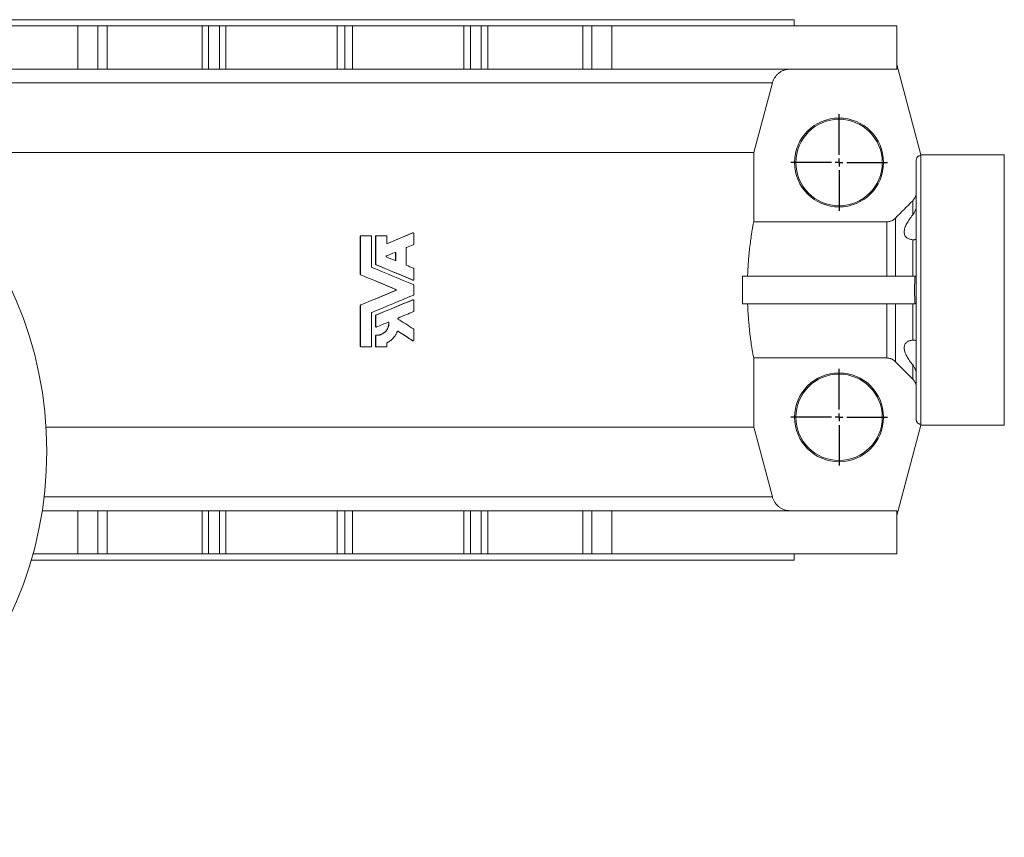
# Model space of a CAD drawing. Header units: millimetres. Extents: x -524 to 1203, y -299 to 1062.
# Tile 2 of 4: x -42 to 596, y -299 to 230. Entities that reach past the tile are written whole.
import ezdxf

# ---------------------------------------------------------------- set-up
doc = ezdxf.new("R2010")
doc.units = ezdxf.units.MM
doc.layers.add('FORMAT', color=7, linetype='Continuous')

# ---------------------------------------------------------------- blocks, each defined once
blk = doc.blocks.new('SW_CENTERMARKSYMBOL_5')
at = {"layer": 'FORMAT', "color": 0}
for p, q in [((0, 5), (0, 31.29)), ((-5, 0), (-31.29, 0)), ((0, 0), (-2.5, 0)), ((0, 0), (0, 2.5)), ((0, 0), (0, -2.5)), ((0, 0), (2.5, 0)), ((5, 0), (31.29, 0)), ((0, -5), (0, -31.29))]:
    blk.add_line(p, q, dxfattribs=at)
blk = doc.blocks.new('SW_CENTERMARKSYMBOL_6')
at = {"layer": 'FORMAT', "color": 0}
for p, q in [((0, 5), (0, 31.29)), ((-5, 0), (-31.29, 0)), ((0, 0), (-2.5, 0)), ((0, 0), (0, 2.5)), ((0, 0), (0, -2.5)), ((0, 0), (2.5, 0)), ((5, 0), (31.29, 0)), ((0, -5), (0, -31.29))]:
    blk.add_line(p, q, dxfattribs=at)

msp = doc.modelspace()

# ---------------------------------------------------------------- linework, layer by layer
at = {"color": 7, "linetype": 'Continuous', "lineweight": 15}
for p, q in [((459.71, 230.09), (-122.29, 230.09)), ((459.71, 226.09), (459.71, 230.09)), ((-4.2, 226.09), (-188.79, 226.09)), ((8.71, 226.09), (-4.2, 226.09)), ((8.71, 198.09), (8.71, 226.09)), ((14.71, 226.09), (8.71, 226.09)), ((76.22, 226.09), (14.71, 226.09)), ((80.47, 226.09), (76.22, 226.09)), ((87.45, 226.09), (80.47, 226.09)), ((91.7, 226.09), (87.45, 226.09)), ((163.71, 226.09), (91.7, 226.09)), ((163.71, 226.09), (163.71, 198.09)), ((168.71, 226.09), (163.71, 226.09)), ((168.71, 226.09), (168.71, 198.09)), ((173.71, 226.09), (168.71, 226.09)), ((173.71, 198.09), (173.71, 226.09)), ((245.72, 226.09), (173.71, 226.09)), ((245.72, 226.09), (249.97, 226.09)), ((249.97, 226.09), (256.95, 226.09)), ((256.95, 226.09), (261.2, 226.09)), ((261.2, 226.09), (322.71, 226.09)), ((322.71, 226.09), (328.71, 226.09)), ((328.71, 198.09), (328.71, 226.09)), ((328.71, 226.09), (341.62, 226.09)), ((341.62, 226.09), (526.21, 226.09)), ((526.21, 201.09), (526.21, 226.09)), ((-4.2, 198.09), (-188.59, 198.09)), ((8.71, 198.09), (-4.2, 198.09)), ((14.71, 198.09), (8.71, 198.09)), ((76.22, 198.09), (14.71, 198.09)), ((80.47, 198.09), (76.22, 198.09)), ((87.45, 198.09), (80.47, 198.09)), ((91.7, 198.09), (87.45, 198.09)), ((163.71, 198.09), (91.7, 198.09)), ((163.71, 198.09), (168.71, 198.09)), ((168.71, 198.09), (173.71, 198.09)), ((245.72, 198.09), (173.71, 198.09)), ((245.72, 198.09), (249.97, 198.09)), ((249.97, 198.09), (256.95, 198.09)), ((256.95, 198.09), (261.2, 198.09)), ((261.2, 198.09), (322.71, 198.09)), ((322.71, 198.09), (328.71, 198.09)), ((328.71, 198.09), (341.62, 198.09)), ((341.62, 198.09), (526.01, 198.09)), ((526.01, 201.09), (526.01, 198.09)), ((526.01, 201.09), (526.21, 201.09)), ((526.21, 201.09), (541.71, 142.59)), ((433.44, 143.97), (-96.02, 143.97)), ((433.44, 99.18), (433.44, 143.97)), ((595.71, 142.59), (541.71, 142.59)), ((541.71, 142.59), (541.71, 142.12)), ((595.71, 142.59), (595.71, -32.41)), ((538.71, -28.93), (538.71, 139.11)), ((433.44, 99.18), (519.6, 99.18)), ((178.76, 89.76), (178.71, 89.76)), ((178.71, 65.16), (178.71, 89.76)), ((178.76, 65.16), (178.76, 89.76)), ((179.13, 90.12), (185.63, 90.12)), ((186, 89.76), (186, 69.97)), ((188.66, 89.76), (188.55, 89.76)), ((188.55, 71.74), (188.55, 89.76)), ((188.66, 71.74), (188.66, 89.76)), ((189.02, 90.12), (188.91, 90.12)), ((189.02, 90.12), (195.51, 90.12)), ((195.87, 89.76), (195.87, 85.53)), ((212.82, 92.03), (212.57, 92.03)), ((212.97, 92.06), (212.72, 92.06)), ((213.31, 91.7), (213.31, 84.69)), ((196.37, 85.2), (196.22, 85.2)), ((201.67, 79.06), (201.49, 79.06)), ((201.49, 79.06), (201.49, 74.45)), ((201.67, 79.06), (201.67, 74.45)), ((208.31, 82.12), (208.31, 71.39)), ((188.66, 71.74), (188.55, 71.74)), ((188.88, 71.41), (188.77, 71.41)), ((201.67, 74.45), (201.49, 74.45)), ((178.76, 65.16), (178.71, 65.16)), ((178.99, 64.82), (178.93, 64.82)), ((213.31, 68.82), (213.31, 61.81)), ((426.11, 64.09), (426.11, 46.09)), ((426.11, 64.09), (537.93, 64.09)), ((212.82, 61.47), (212.57, 61.47)), ((212.72, 61.45), (212.97, 61.45)), ((213.31, 58.15), (213.31, 52.02)), ((201.74, 55.42), (201.55, 55.42)), ((201.74, 54.75), (201.55, 54.75)), ((178.76, 45.02), (178.71, 45.02)), ((178.71, 18.48), (178.71, 45.02)), ((178.76, 18.48), (178.76, 45.02)), ((178.99, 45.35), (178.93, 45.35)), ((212.82, 48.7), (212.57, 48.7)), ((212.97, 48.73), (212.72, 48.73)), ((213.31, 48.37), (213.31, 41.35)), ((426.11, 46.09), (537.93, 46.09)), ((186, 40.21), (186, 18.48)), ((188.66, 38.43), (188.55, 38.43)), ((188.55, 31.42), (188.55, 38.43)), ((188.66, 31.42), (188.66, 38.43)), ((188.88, 38.76), (188.77, 38.76)), ((197.26, 33.91), (197.1, 33.91)), ((188.66, 31.42), (188.55, 31.42)), ((188.91, 31.06), (189.02, 31.06)), ((189.04, 25.68), (188.92, 25.68)), ((203.19, 28.31), (202.99, 28.31)), ((213.31, 29.49), (213.31, 22.48)), ((188.66, 25.32), (188.55, 25.32)), ((188.55, 18.48), (188.55, 25.32)), ((188.66, 18.48), (188.66, 25.32)), ((195.87, 20.54), (195.87, 18.48)), ((212.76, 22.18), (212.51, 22.18)), ((212.71, 22.12), (212.95, 22.12)), ((178.76, 18.48), (178.71, 18.48)), ((179.13, 18.12), (185.63, 18.12)), ((188.66, 18.48), (188.55, 18.48)), ((189.02, 18.12), (188.91, 18.12)), ((189.02, 18.12), (195.51, 18.12)), ((433.44, -33.8), (433.44, 11)), ((519.6, 11), (433.44, 11)), ((433.44, -33.8), (-24.78, -33.8)), ((541.71, -32.41), (526.21, -90.91)), ((541.71, -31.95), (541.71, -32.41)), ((541.71, -32.41), (595.71, -32.41)), ((-4.2, -87.91), (-27.27, -87.91)), ((8.71, -87.91), (-4.2, -87.91)), ((8.71, -87.91), (8.71, -115.91)), ((14.71, -87.91), (8.71, -87.91)), ((76.22, -87.91), (14.71, -87.91)), ((80.47, -87.91), (76.22, -87.91)), ((87.45, -87.91), (80.47, -87.91)), ((91.7, -87.91), (87.45, -87.91)), ((163.71, -87.91), (91.7, -87.91)), ((163.71, -87.91), (163.71, -115.91)), ((168.71, -87.91), (163.71, -87.91)), ((168.71, -87.91), (168.71, -115.91)), ((173.71, -87.91), (168.71, -87.91)), ((173.71, -115.91), (173.71, -87.91)), ((245.72, -87.91), (173.71, -87.91)), ((245.72, -87.91), (249.97, -87.91)), ((249.97, -87.91), (256.95, -87.91)), ((256.95, -87.91), (261.2, -87.91)), ((261.2, -87.91), (322.71, -87.91)), ((322.71, -87.91), (328.71, -87.91)), ((328.71, -87.91), (328.71, -115.91)), ((328.71, -87.91), (341.62, -87.91)), ((341.62, -87.91), (526.01, -87.91)), ((526.01, -87.91), (526.01, -90.91)), ((526.21, -90.91), (526.01, -90.91)), ((526.21, -115.91), (526.21, -90.91)), ((459.71, -119.91), (-34.44, -119.91)), ((-4.2, -115.91), (-33.3, -115.91)), ((8.71, -115.91), (-4.2, -115.91)), ((14.71, -115.91), (8.71, -115.91)), ((76.22, -115.91), (14.71, -115.91)), ((80.47, -115.91), (76.22, -115.91)), ((87.45, -115.91), (80.47, -115.91)), ((91.7, -115.91), (87.45, -115.91)), ((163.71, -115.91), (91.7, -115.91)), ((163.71, -115.91), (168.71, -115.91)), ((168.71, -115.91), (173.71, -115.91)), ((245.72, -115.91), (173.71, -115.91)), ((245.72, -115.91), (249.97, -115.91)), ((249.97, -115.91), (256.95, -115.91)), ((256.95, -115.91), (261.2, -115.91)), ((261.2, -115.91), (322.71, -115.91)), ((322.71, -115.91), (328.71, -115.91)), ((328.71, -115.91), (341.62, -115.91)), ((341.62, -115.91), (526.21, -115.91)), ((459.71, -119.91), (459.71, -115.91))]:
    msp.add_line(p, q, dxfattribs=at)
at = {"color": 8, "linetype": 'Continuous', "lineweight": 0}
for p, q in [((-4.2, 198.09), (-4.2, 226.09)), ((14.71, 198.09), (14.71, 226.09)), ((76.22, 198.09), (76.22, 226.09)), ((80.47, 198.09), (80.47, 226.09)), ((87.45, 198.09), (87.45, 226.09)), ((91.7, 198.09), (91.7, 226.09)), ((245.72, 198.09), (245.72, 226.09)), ((249.97, 198.09), (249.97, 226.09)), ((256.95, 198.09), (256.95, 226.09)), ((261.2, 198.09), (261.2, 226.09)), ((322.71, 198.09), (322.71, 226.09)), ((341.62, 198.09), (341.62, 226.09)), ((445.57, 189.19), (-108.15, 189.19)), ((541.71, -31.95), (541.71, 142.12)), ((536.37, 103.66), (536.37, 112.85)), ((519.6, 64.09), (519.6, 99.18)), ((525.25, 64.09), (525.25, 101.57)), ((536.37, 64.09), (536.37, 87.61)), ((519.6, 11), (519.6, 46.09)), ((525.25, 8.61), (525.25, 46.09)), ((536.37, 22.56), (536.37, 46.09)), ((536.37, -2.67), (536.37, 6.51)), ((445.57, -79.02), (-26.05, -79.02)), ((-4.2, -87.91), (-4.2, -115.91)), ((14.71, -87.91), (14.71, -115.91)), ((76.22, -87.91), (76.22, -115.91)), ((80.47, -87.91), (80.47, -115.91)), ((87.45, -87.91), (87.45, -115.91)), ((91.7, -87.91), (91.7, -115.91)), ((245.72, -87.91), (245.72, -115.91)), ((249.97, -87.91), (249.97, -115.91)), ((256.95, -87.91), (256.95, -115.91)), ((261.2, -87.91), (261.2, -115.91)), ((322.71, -87.91), (322.71, -115.91)), ((341.62, -87.91), (341.62, -115.91))]:
    msp.add_line(p, q, dxfattribs=at)
at = {"color": 7, "linetype": 'Continuous', "lineweight": 15, "flags": 128}
for points in [[(445.57, 189.19), (443.84, 182.76), (433.44, 143.97)], [(433.44, -33.8), (435.36, -40.94), (445.57, -79.02)]]:
    msp.add_lwpolyline(points, dxfattribs=at)
at = {"color": 7, "linetype": 'Continuous', "lineweight": 15}
for centre, radius in [((-274.29, -49.41), 250), ((488.71, 137.59), 28.79), ((488.71, 137.59), 28), ((488.71, -27.41), 28.79), ((488.71, -27.41), 28)]:
    msp.add_circle(centre, radius, dxfattribs=at)
for points, knots in [([(457.17, 198.09), (456.52, 198.09), (455.87, 198.03), (454.58, 197.82), (453.93, 197.66), (453, 197.34), (452.69, 197.23), (452.09, 196.96), (451.79, 196.82), (450.92, 196.36), (450.37, 196), (449.6, 195.41), (449.35, 195.2), (448.86, 194.76), (448.62, 194.53), (447.95, 193.81), (447.54, 193.29), (447, 192.48), (446.83, 192.2), (446.51, 191.63), (446.36, 191.34), (445.96, 190.44), (445.74, 189.82), (445.57, 189.19)], [0, 0, 0, 0, 0.125, 0.125, 0.25, 0.25, 0.3125, 0.3125, 0.375, 0.375, 0.5, 0.5, 0.5625, 0.5625, 0.625, 0.625, 0.75, 0.75, 0.8125, 0.8125, 0.875, 0.875, 1, 1, 1, 1]), ([(538.71, 139.11), (538.71, 139.3), (538.73, 139.5), (538.81, 139.88), (538.86, 140.08), (539.01, 140.44), (539.1, 140.61), (539.32, 140.94), (539.45, 141.1), (539.72, 141.37), (539.87, 141.5), (540.2, 141.72), (540.38, 141.82), (540.74, 141.97), (540.93, 142.03), (541.32, 142.1), (541.51, 142.12), (541.71, 142.12)], [0, 0, 0, 0, 0.125, 0.125, 0.25, 0.25, 0.375, 0.375, 0.5, 0.5, 0.625, 0.625, 0.75, 0.75, 0.875, 0.875, 1, 1, 1, 1]), ([(536.37, 112.85), (536.55, 113.04), (536.73, 113.23), (537.06, 113.64), (537.22, 113.86), (537.65, 114.51), (537.9, 114.98), (538.3, 115.97), (538.46, 116.47), (538.66, 117.52), (538.71, 118.04), (538.71, 118.57)], [0, 0, 0, 0, 0.125, 0.125, 0.25, 0.25, 0.5, 0.5, 0.75, 0.75, 1, 1, 1, 1]), ([(538.71, 109.85), (538.71, 109.31), (538.65, 108.76), (538.43, 107.67), (538.27, 107.13), (537.86, 106.07), (537.62, 105.56), (537.05, 104.58), (536.72, 104.11), (536.37, 103.66)], [0, 0, 0, 0, 0.25, 0.25, 0.5, 0.5, 0.75, 0.75, 1, 1, 1, 1]), ([(536.37, 103.66), (535.64, 102.76), (534.96, 101.84), (534, 100.44), (533.7, 99.97), (533.11, 99.02), (532.84, 98.54), (532.33, 97.58), (532.1, 97.11), (531.69, 96.16), (531.51, 95.68), (531.07, 94.27), (530.91, 93.39), (530.91, 91.74), (531.07, 91.02), (531.51, 90.09), (531.69, 89.81), (532.1, 89.31), (532.33, 89.09), (532.84, 88.69), (533.11, 88.51), (533.7, 88.21), (534, 88.09), (534.96, 87.78), (535.64, 87.66), (536.37, 87.61)], [0, 0, 0, 0, 0.125, 0.125, 0.1875, 0.1875, 0.25, 0.25, 0.3125, 0.3125, 0.375, 0.375, 0.5, 0.5, 0.625, 0.625, 0.6875, 0.6875, 0.75, 0.75, 0.8125, 0.8125, 0.875, 0.875, 1, 1, 1, 1]), ([(433.44, 99.18), (433.39, 98.96), (433.33, 98.7), (433.21, 98.1), (433.15, 97.76), (432.93, 96.64), (432.77, 95.75), (432.5, 94.2), (432.41, 93.65), (432.27, 92.76), (432.22, 92.46), (432.12, 91.84), (432.07, 91.51), (431.82, 89.87), (431.62, 88.45), (431.21, 85.37), (431.01, 83.72), (430.76, 81.51), (430.71, 81.06), (430.62, 80.16), (430.57, 79.7), (430.43, 78.31), (430.34, 77.37), (430.09, 74.49), (429.94, 72.5), (429.74, 69.41), (429.69, 68.36), (429.58, 66.23), (429.53, 65.16), (429.49, 64.09)], [0, 0, 0, 0, 0.0625, 0.0625, 0.125, 0.125, 0.25, 0.25, 0.3125, 0.3125, 0.34375, 0.34375, 0.375, 0.375, 0.5, 0.5, 0.625, 0.625, 0.65625, 0.65625, 0.6875, 0.6875, 0.75, 0.75, 0.875, 0.875, 0.9375, 0.9375, 1, 1, 1, 1]), ([(519.6, 99.18), (519.86, 99.18), (520.12, 99.19), (520.64, 99.24), (520.9, 99.28), (521.42, 99.39), (521.68, 99.45), (522.18, 99.61), (522.43, 99.7), (523.16, 100.01), (523.61, 100.26), (524.48, 100.85), (524.89, 101.19), (525.25, 101.57)], [0, 0, 0, 0, 0.125, 0.125, 0.25, 0.25, 0.375, 0.375, 0.5, 0.5, 0.75, 0.75, 1, 1, 1, 1]), ([(178.71, 89.76), (178.71, 89.77), (178.71, 89.8), (178.72, 89.85), (178.74, 89.92), (178.81, 90.02), (178.91, 90.08), (179, 90.11), (179.04, 90.11), (179.07, 90.12)], [0, 0, 0, 0, 0.084226, 0.167476, 0.251058, 0.499975, 0.748968, 0.874056, 1, 1, 1, 1]), ([(178.76, 89.76), (178.77, 89.85), (178.8, 89.94), (178.94, 90.08), (179.03, 90.11), (179.13, 90.12)], [0, 0, 0, 0, 0.5, 0.5, 1, 1, 1, 1]), ([(185.63, 90.12), (185.73, 90.11), (185.82, 90.08), (185.91, 89.99), (185.92, 89.97), (185.95, 89.94), (185.96, 89.91), (185.99, 89.85), (186, 89.8), (186, 89.76)], [0, 0, 0, 0, 0.5, 0.5, 0.625, 0.625, 0.75, 0.75, 1, 1, 1, 1]), ([(188.55, 89.76), (188.55, 89.77), (188.55, 89.8), (188.56, 89.85), (188.59, 89.92), (188.65, 90.02), (188.75, 90.08), (188.84, 90.11), (188.88, 90.11), (188.91, 90.12)], [0, 0, 0, 0, 0.084226, 0.167476, 0.251058, 0.499975, 0.748968, 0.874056, 1, 1, 1, 1]), ([(188.66, 89.76), (188.66, 89.85), (188.7, 89.94), (188.83, 90.08), (188.93, 90.11), (189.02, 90.12)], [0, 0, 0, 0, 0.5, 0.5, 1, 1, 1, 1]), ([(195.51, 90.12), (195.61, 90.11), (195.7, 90.08), (195.78, 89.99), (195.8, 89.97), (195.83, 89.94), (195.84, 89.91), (195.86, 89.85), (195.87, 89.8), (195.87, 89.76)], [0, 0, 0, 0, 0.5, 0.5, 0.625, 0.625, 0.75, 0.75, 1, 1, 1, 1]), ([(212.57, 92.03), (212.6, 92.04), (212.65, 92.06), (212.7, 92.06), (212.72, 92.06)], [0, 0, 0, 0, 0.57794, 1, 1, 1, 1]), ([(212.82, 92.03), (212.87, 92.06), (212.93, 92.06), (213.05, 92.05), (213.1, 92.03), (213.18, 91.98), (213.2, 91.96), (213.24, 91.92), (213.26, 91.9), (213.3, 91.82), (213.31, 91.76), (213.31, 91.7)], [0, 0, 0, 0, 0.25, 0.25, 0.5, 0.5, 0.625, 0.625, 0.75, 0.75, 1, 1, 1, 1]), ([(195.87, 85.53), (195.87, 85.41), (195.93, 85.3), (196.13, 85.16), (196.26, 85.15), (196.37, 85.2)], [0, 0, 0, 0, 0.5, 0.5, 1, 1, 1, 1]), ([(213.31, 84.69), (213.31, 84.61), (213.29, 84.55), (213.21, 84.43), (213.16, 84.38), (213.09, 84.35)], [0, 0, 0, 0, 0.5, 0.5, 1, 1, 1, 1]), ([(536.37, 87.61), (536.72, 87.59), (537.04, 87.58), (537.47, 87.6), (537.6, 87.61), (537.85, 87.65), (537.97, 87.67), (538.27, 87.77), (538.43, 87.86), (538.6, 88.03), (538.64, 88.1), (538.7, 88.25), (538.71, 88.33), (538.71, 88.42)], [0, 0, 0, 0, 0.25, 0.25, 0.375, 0.375, 0.5, 0.5, 0.75, 0.75, 0.875, 0.875, 1, 1, 1, 1]), ([(195.61, 76.42), (195.59, 76.43), (195.56, 76.44), (195.52, 76.48), (195.48, 76.51), (195.44, 76.57), (195.4, 76.65), (195.38, 76.75), (195.4, 76.86), (195.44, 76.96), (195.51, 77.04), (195.58, 77.07), (195.61, 77.09)], [0, 0, 0, 0, 0.064082, 0.126355, 0.188153, 0.250842, 0.373995, 0.500311, 0.624988, 0.749779, 0.873793, 1, 1, 1, 1]), ([(201.17, 79.39), (201.19, 79.4), (201.23, 79.41), (201.29, 79.42), (201.36, 79.42), (201.43, 79.4), (201.51, 79.36), (201.58, 79.31), (201.63, 79.23), (201.67, 79.15), (201.67, 79.09), (201.67, 79.06)], [0, 0, 0, 0, 0.084861, 0.167716, 0.250745, 0.375753, 0.501104, 0.624442, 0.750787, 0.872428, 1, 1, 1, 1]), ([(201.22, 79.41), (201.23, 79.4), (201.27, 79.4), (201.33, 79.36), (201.4, 79.31), (201.45, 79.23), (201.48, 79.15), (201.48, 79.09), (201.49, 79.06)], [0, 0, 0, 0, 0.061151, 0.249221, 0.434496, 0.624559, 0.80775, 1, 1, 1, 1]), ([(208.53, 82.45), (208.46, 82.42), (208.41, 82.38), (208.33, 82.26), (208.31, 82.19), (208.31, 82.12)], [0, 0, 0, 0, 0.5, 0.5, 1, 1, 1, 1]), ([(188.77, 71.41), (188.75, 71.42), (188.72, 71.43), (188.68, 71.46), (188.64, 71.5), (188.6, 71.55), (188.56, 71.64), (188.55, 71.71), (188.55, 71.74)], [0, 0, 0, 0, 0.126828, 0.250761, 0.37444, 0.500523, 0.746862, 1, 1, 1, 1]), ([(188.88, 71.41), (188.82, 71.44), (188.76, 71.48), (188.68, 71.6), (188.66, 71.67), (188.66, 71.74)], [0, 0, 0, 0, 0.5, 0.5, 1, 1, 1, 1]), ([(201.67, 74.45), (201.67, 74.43), (201.67, 74.39), (201.65, 74.33), (201.63, 74.27), (201.58, 74.2), (201.51, 74.14), (201.43, 74.1), (201.35, 74.09), (201.26, 74.09), (201.2, 74.11), (201.17, 74.11)], [0, 0, 0, 0, 0.083783, 0.166301, 0.249633, 0.373798, 0.499082, 0.623801, 0.749167, 0.87425, 1, 1, 1, 1]), ([(201.49, 74.45), (201.48, 74.42), (201.48, 74.36), (201.45, 74.28), (201.4, 74.2), (201.33, 74.15), (201.27, 74.11), (201.23, 74.1), (201.22, 74.1)], [0, 0, 0, 0, 0.1881654, 0.3754419, 0.5621543, 0.7502807, 0.9373363, 1, 1, 1, 1]), ([(208.31, 71.39), (208.31, 71.32), (208.33, 71.25), (208.41, 71.13), (208.46, 71.09), (208.53, 71.06)], [0, 0, 0, 0, 0.5, 0.5, 1, 1, 1, 1]), ([(178.93, 64.82), (178.91, 64.83), (178.88, 64.85), (178.84, 64.88), (178.8, 64.91), (178.76, 64.97), (178.72, 65.05), (178.71, 65.12), (178.71, 65.16)], [0, 0, 0, 0, 0.1268282, 0.2507607, 0.3744396, 0.5005231, 0.7468619, 1, 1, 1, 1]), ([(178.99, 64.82), (178.92, 64.85), (178.87, 64.9), (178.79, 65.02), (178.76, 65.08), (178.76, 65.16)], [0, 0, 0, 0, 0.5, 0.5, 1, 1, 1, 1]), ([(186, 69.97), (186, 69.89), (186.02, 69.83), (186.1, 69.71), (186.15, 69.66), (186.22, 69.63)], [0, 0, 0, 0, 0.5, 0.5, 1, 1, 1, 1]), ([(213.09, 69.15), (213.16, 69.13), (213.21, 69.08), (213.29, 68.96), (213.31, 68.9), (213.31, 68.82)], [0, 0, 0, 0, 0.5, 0.5, 1, 1, 1, 1]), ([(537.93, 64.09), (537.82, 62.57), (537.73, 61.05), (537.64, 58.77), (537.61, 58.01), (537.59, 56.87), (537.58, 56.49), (537.57, 55.92), (537.57, 55.73), (537.57, 55.35), (537.57, 55.15), (537.57, 53.48), (537.61, 52), (537.74, 49.04), (537.83, 47.56), (537.93, 46.09)], [0, 0, 0, 0, 0.25, 0.25, 0.375, 0.375, 0.4375, 0.4375, 0.46875, 0.46875, 0.5, 0.5, 0.75, 0.75, 1, 1, 1, 1]), ([(212.72, 61.45), (212.7, 61.45), (212.65, 61.45), (212.6, 61.47), (212.57, 61.47)], [0, 0, 0, 0, 0.427532, 1, 1, 1, 1]), ([(213.31, 61.81), (213.31, 61.69), (213.25, 61.57), (213.05, 61.44), (212.93, 61.43), (212.82, 61.47)], [0, 0, 0, 0, 0.5, 0.5, 1, 1, 1, 1]), ([(213.09, 58.49), (213.16, 58.46), (213.21, 58.41), (213.29, 58.29), (213.31, 58.23), (213.31, 58.15)], [0, 0, 0, 0, 0.5, 0.5, 1, 1, 1, 1]), ([(201.55, 54.75), (201.57, 54.76), (201.6, 54.78), (201.64, 54.81), (201.68, 54.84), (201.72, 54.9), (201.76, 54.98), (201.78, 55.09), (201.76, 55.19), (201.71, 55.29), (201.64, 55.37), (201.58, 55.4), (201.55, 55.42)], [0, 0, 0, 0, 0.06392, 0.12608, 0.187818, 0.250495, 0.373763, 0.500311, 0.625218, 0.750126, 0.87407, 1, 1, 1, 1]), ([(201.74, 54.75), (201.8, 54.78), (201.86, 54.83), (201.92, 54.92), (201.93, 54.95), (201.95, 55), (201.95, 55.02), (201.96, 55.05), (201.96, 55.07), (201.96, 55.1), (201.96, 55.12), (201.95, 55.16), (201.95, 55.17), (201.93, 55.22), (201.92, 55.26), (201.86, 55.35), (201.8, 55.39), (201.74, 55.42)], [0, 0, 0, 0, 0.25, 0.25, 0.375, 0.375, 0.4375, 0.4375, 0.5, 0.5, 0.5625, 0.5625, 0.625, 0.625, 0.75, 0.75, 1, 1, 1, 1]), ([(213.31, 52.02), (213.31, 51.95), (213.29, 51.88), (213.21, 51.76), (213.16, 51.72), (213.09, 51.69)], [0, 0, 0, 0, 0.5, 0.5, 1, 1, 1, 1]), ([(178.71, 45.02), (178.71, 45.04), (178.71, 45.07), (178.72, 45.12), (178.74, 45.17), (178.78, 45.23), (178.83, 45.3), (178.9, 45.33), (178.93, 45.35)], [0, 0, 0, 0, 0.127351, 0.251469, 0.374951, 0.500436, 0.74785, 1, 1, 1, 1]), ([(178.76, 45.02), (178.77, 45.09), (178.79, 45.16), (178.87, 45.28), (178.92, 45.32), (178.99, 45.35)], [0, 0, 0, 0, 0.5, 0.5, 1, 1, 1, 1]), ([(212.57, 48.7), (212.6, 48.71), (212.65, 48.73), (212.7, 48.72), (212.72, 48.72)], [0, 0, 0, 0, 0.577942, 1, 1, 1, 1]), ([(212.82, 48.7), (212.87, 48.72), (212.93, 48.73), (213.05, 48.72), (213.1, 48.7), (213.18, 48.65), (213.2, 48.63), (213.24, 48.59), (213.26, 48.56), (213.3, 48.48), (213.31, 48.43), (213.31, 48.37)], [0, 0, 0, 0, 0.25, 0.25, 0.5, 0.5, 0.625, 0.625, 0.75, 0.75, 1, 1, 1, 1]), ([(429.49, 46.09), (429.57, 43.95), (429.68, 41.84), (429.87, 38.74), (429.94, 37.71), (430.1, 35.7), (430.18, 34.71), (430.43, 31.83), (430.61, 29.99), (430.91, 27.36), (431.01, 26.5), (431.21, 24.83), (431.31, 24.02), (431.62, 21.7), (431.82, 20.28), (432.12, 18.33), (432.22, 17.71), (432.36, 16.83), (432.41, 16.54), (432.5, 15.98), (432.55, 15.71), (432.77, 14.41), (432.93, 13.52), (433.22, 12.03), (433.34, 11.44), (433.44, 11)], [0, 0, 0, 0, 0.125, 0.125, 0.1875, 0.1875, 0.25, 0.25, 0.375, 0.375, 0.4375, 0.4375, 0.5, 0.5, 0.625, 0.625, 0.6875, 0.6875, 0.71875, 0.71875, 0.75, 0.75, 0.875, 0.875, 1, 1, 1, 1]), ([(186.22, 40.54), (186.15, 40.51), (186.1, 40.47), (186.02, 40.35), (186, 40.28), (186, 40.21)], [0, 0, 0, 0, 0.5, 0.5, 1, 1, 1, 1]), ([(188.55, 38.43), (188.55, 38.45), (188.55, 38.49), (188.56, 38.54), (188.58, 38.59), (188.62, 38.65), (188.68, 38.72), (188.74, 38.75), (188.77, 38.76)], [0, 0, 0, 0, 0.127351, 0.251469, 0.374951, 0.500436, 0.74785, 1, 1, 1, 1]), ([(188.66, 38.43), (188.66, 38.51), (188.68, 38.57), (188.76, 38.69), (188.82, 38.74), (188.88, 38.76)], [0, 0, 0, 0, 0.5, 0.5, 1, 1, 1, 1]), ([(213.31, 41.35), (213.31, 41.28), (213.29, 41.21), (213.21, 41.09), (213.16, 41.05), (213.09, 41.02)], [0, 0, 0, 0, 0.5, 0.5, 1, 1, 1, 1]), ([(188.98, 25.68), (189.15, 25.68), (189.49, 25.68), (190.01, 25.71), (190.54, 25.78), (191.07, 25.89), (191.6, 26.04), (192.19, 26.25), (192.85, 26.55), (193.55, 26.96), (194.21, 27.44), (194.81, 27.99), (195.36, 28.6), (195.83, 29.26), (196.24, 29.97), (196.58, 30.71), (196.83, 31.49), (197.01, 32.28), (197.1, 33.09), (197.1, 33.64), (197.1, 33.91)], [0, 0, 0, 0, 0.0377229, 0.0785739, 0.1206639, 0.1623767, 0.2045622, 0.2463236, 0.3090686, 0.3719407, 0.4347213, 0.4975532, 0.5603455, 0.6231658, 0.6859482, 0.7487779, 0.8115542, 0.8743883, 0.9370195, 1, 1, 1, 1]), ([(189.04, 25.68), (189.13, 25.68), (189.21, 25.68), (189.31, 25.68), (189.34, 25.68), (189.38, 25.68), (189.4, 25.68), (189.41, 25.68), (189.42, 25.68), (189.43, 25.68), (189.43, 25.68), (189.44, 25.68), (189.44, 25.68), (189.44, 25.68), (189.44, 25.68), (189.52, 25.68), (189.59, 25.68), (189.69, 25.69), (189.73, 25.69), (189.78, 25.69), (189.79, 25.69), (189.82, 25.69), (189.84, 25.69), (189.99, 25.7), (190.12, 25.71), (190.32, 25.74), (190.39, 25.74), (190.49, 25.76), (190.53, 25.76), (190.6, 25.77), (190.63, 25.78), (190.93, 25.83), (191.2, 25.89), (191.59, 26), (191.73, 26.04), (191.98, 26.13), (192.11, 26.17), (192.74, 26.42), (193.23, 26.67), (194.14, 27.27), (194.56, 27.62), (195.33, 28.39), (195.68, 28.81), (196.27, 29.72), (196.52, 30.21), (196.82, 30.97), (196.91, 31.23), (197.05, 31.75), (197.11, 32.02), (197.2, 32.55), (197.23, 32.82), (197.26, 33.36), (197.27, 33.63), (197.26, 33.91)], [0, 0, 0, 0, 0.015625, 0.015625, 0.023438, 0.023438, 0.027344, 0.027344, 0.029297, 0.029297, 0.030273, 0.030273, 0.030762, 0.030762, 0.03125, 0.03125, 0.046875, 0.046875, 0.054688, 0.054688, 0.058594, 0.058594, 0.0625, 0.0625, 0.09375, 0.09375, 0.109375, 0.109375, 0.117188, 0.117188, 0.125, 0.125, 0.1875, 0.1875, 0.21875, 0.21875, 0.25, 0.25, 0.375, 0.375, 0.5, 0.5, 0.625, 0.625, 0.75, 0.75, 0.8125, 0.8125, 0.875, 0.875, 0.9375, 0.9375, 1, 1, 1, 1]), ([(197.26, 33.91), (197.25, 34.03), (197.19, 34.14), (196.99, 34.26), (196.87, 34.27), (196.76, 34.23)], [0, 0, 0, 0, 0.5, 0.5, 1, 1, 1, 1]), ([(197.1, 33.91), (197.09, 33.94), (197.09, 34), (197.05, 34.08), (197, 34.15), (196.93, 34.2), (196.87, 34.24), (196.83, 34.24), (196.82, 34.25)], [0, 0, 0, 0, 0.1848179, 0.368114, 0.5503227, 0.7344969, 0.9177444, 1, 1, 1, 1]), ([(203.14, 36.88), (203.08, 36.85), (203.03, 36.81), (202.97, 36.73), (202.96, 36.7), (202.94, 36.66), (202.93, 36.64), (202.93, 36.61), (202.92, 36.59), (202.92, 36.54), (202.92, 36.51), (202.93, 36.45), (202.94, 36.41), (202.99, 36.33), (203.03, 36.28), (203.09, 36.24)], [0, 0, 0, 0, 0.25, 0.25, 0.375, 0.375, 0.4375, 0.4375, 0.5, 0.5, 0.625, 0.625, 0.75, 0.75, 1, 1, 1, 1]), ([(188.91, 31.06), (188.9, 31.06), (188.85, 31.06), (188.79, 31.08), (188.71, 31.12), (188.64, 31.17), (188.59, 31.25), (188.55, 31.33), (188.55, 31.39), (188.55, 31.42)], [0, 0, 0, 0, 0.063662, 0.219458, 0.375817, 0.529856, 0.687867, 0.840167, 1, 1, 1, 1]), ([(188.55, 25.32), (188.55, 25.34), (188.55, 25.37), (188.56, 25.42), (188.59, 25.49), (188.65, 25.59), (188.76, 25.65), (188.85, 25.68), (188.9, 25.68), (188.92, 25.68)], [0, 0, 0, 0, 0.084243, 0.167481, 0.251086, 0.499998, 0.748728, 0.873734, 1, 1, 1, 1]), ([(189.16, 31.09), (189.1, 31.06), (189.05, 31.05), (188.93, 31.07), (188.87, 31.09), (188.8, 31.14), (188.77, 31.15), (188.73, 31.2), (188.72, 31.22), (188.68, 31.3), (188.66, 31.36), (188.66, 31.42)], [0, 0, 0, 0, 0.25, 0.25, 0.5, 0.5, 0.625, 0.625, 0.75, 0.75, 1, 1, 1, 1]), ([(188.66, 25.32), (188.66, 25.42), (188.7, 25.51), (188.84, 25.65), (188.94, 25.68), (189.04, 25.68)], [0, 0, 0, 0, 0.5, 0.5, 1, 1, 1, 1]), ([(202.66, 28.14), (202.61, 28.01), (202.56, 27.9), (202.5, 27.76), (202.48, 27.71), (202.45, 27.65), (202.44, 27.64), (202.43, 27.61), (202.43, 27.6), (202.42, 27.59), (202.42, 27.58), (202.42, 27.58), (202.41, 27.58), (202.41, 27.57), (202.41, 27.57), (202.37, 27.47), (202.32, 27.37), (202.25, 27.23), (202.23, 27.18), (202.18, 27.09), (202.16, 27.05), (202.05, 26.82), (201.95, 26.64), (201.8, 26.37), (201.74, 26.28), (201.66, 26.14), (201.63, 26.1), (201.59, 26.03), (201.58, 26.01), (201.55, 25.96), (201.53, 25.94), (201.07, 25.21), (200.57, 24.54), (199.73, 23.61), (199.43, 23.31), (198.97, 22.89), (198.82, 22.75), (198.5, 22.48), (198.33, 22.35), (197.51, 21.71), (196.81, 21.25), (196.07, 20.86)], [0, 0, 0, 0, 0.03125, 0.03125, 0.046875, 0.046875, 0.054688, 0.054688, 0.058594, 0.058594, 0.060547, 0.060547, 0.061523, 0.061523, 0.0625, 0.0625, 0.09375, 0.09375, 0.109375, 0.109375, 0.125, 0.125, 0.1875, 0.1875, 0.21875, 0.21875, 0.234375, 0.234375, 0.242188, 0.242188, 0.25, 0.25, 0.5, 0.5, 0.625, 0.625, 0.6875, 0.6875, 0.75, 0.75, 1, 1, 1, 1]), ([(203.19, 28.31), (203.1, 28.37), (202.99, 28.38), (202.79, 28.32), (202.7, 28.24), (202.66, 28.14)], [0, 0, 0, 0, 0.5, 0.5, 1, 1, 1, 1]), ([(202.99, 28.31), (202.97, 28.32), (202.94, 28.34), (202.91, 28.35), (202.9, 28.35)], [0, 0, 0, 0, 0.733415, 1, 1, 1, 1]), ([(196.07, 20.86), (196.01, 20.83), (195.96, 20.78), (195.89, 20.67), (195.87, 20.61), (195.87, 20.54)], [0, 0, 0, 0, 0.5, 0.5, 1, 1, 1, 1]), ([(212.71, 22.12), (212.7, 22.12), (212.67, 22.12), (212.6, 22.13), (212.54, 22.16), (212.51, 22.18)], [0, 0, 0, 0, 0.056667, 0.523989, 1, 1, 1, 1]), ([(213.31, 22.48), (213.31, 22.41), (213.29, 22.35), (213.23, 22.24), (213.18, 22.2), (213.07, 22.13), (213.01, 22.12), (212.88, 22.12), (212.82, 22.14), (212.76, 22.18)], [0, 0, 0, 0, 0.25, 0.25, 0.5, 0.5, 0.75, 0.75, 1, 1, 1, 1]), ([(536.37, 22.56), (535.64, 22.52), (534.96, 22.39), (534, 22.08), (533.7, 21.96), (533.11, 21.66), (532.84, 21.49), (532.33, 21.09), (532.1, 20.87), (531.69, 20.36), (531.51, 20.08), (531.07, 19.15), (530.91, 18.44), (530.91, 16.79), (531.07, 15.9), (531.51, 14.49), (531.69, 14.02), (532.1, 13.07), (532.33, 12.59), (532.84, 11.64), (533.11, 11.15), (533.7, 10.2), (534, 9.73), (534.96, 8.33), (535.64, 7.42), (536.37, 6.51)], [0, 0, 0, 0, 0.125, 0.125, 0.1875, 0.1875, 0.25, 0.25, 0.3125, 0.3125, 0.375, 0.375, 0.5, 0.5, 0.625, 0.625, 0.6875, 0.6875, 0.75, 0.75, 0.8125, 0.8125, 0.875, 0.875, 1, 1, 1, 1]), ([(538.71, 21.75), (538.71, 21.93), (538.65, 22.08), (538.43, 22.32), (538.27, 22.41), (537.86, 22.53), (537.62, 22.57), (537.05, 22.6), (536.72, 22.59), (536.37, 22.56)], [0, 0, 0, 0, 0.25, 0.25, 0.5, 0.5, 0.75, 0.75, 1, 1, 1, 1]), ([(179.07, 18.12), (179.05, 18.12), (179.02, 18.12), (178.97, 18.13), (178.9, 18.15), (178.83, 18.2), (178.77, 18.27), (178.73, 18.34), (178.71, 18.4), (178.71, 18.45), (178.71, 18.48)], [0, 0, 0, 0, 0.083979, 0.16728, 0.251289, 0.499341, 0.622851, 0.749658, 0.871458, 1, 1, 1, 1]), ([(179.13, 18.12), (179.03, 18.12), (178.94, 18.15), (178.85, 18.24), (178.84, 18.26), (178.81, 18.29), (178.8, 18.32), (178.77, 18.38), (178.76, 18.43), (178.76, 18.48)], [0, 0, 0, 0, 0.5, 0.5, 0.625, 0.625, 0.75, 0.75, 1, 1, 1, 1]), ([(186, 18.48), (185.99, 18.38), (185.96, 18.29), (185.82, 18.15), (185.73, 18.12), (185.63, 18.12)], [0, 0, 0, 0, 0.5, 0.5, 1, 1, 1, 1]), ([(188.91, 18.12), (188.89, 18.12), (188.86, 18.12), (188.81, 18.13), (188.74, 18.15), (188.67, 18.2), (188.61, 18.27), (188.57, 18.34), (188.55, 18.4), (188.55, 18.45), (188.55, 18.48)], [0, 0, 0, 0, 0.0839786, 0.1672799, 0.2512892, 0.4993413, 0.6228511, 0.7496578, 0.8714583, 1, 1, 1, 1]), ([(189.02, 18.12), (188.93, 18.12), (188.83, 18.15), (188.75, 18.24), (188.73, 18.26), (188.71, 18.29), (188.7, 18.32), (188.67, 18.38), (188.66, 18.43), (188.66, 18.48)], [0, 0, 0, 0, 0.5, 0.5, 0.625, 0.625, 0.75, 0.75, 1, 1, 1, 1]), ([(195.87, 18.48), (195.87, 18.38), (195.83, 18.29), (195.7, 18.15), (195.61, 18.12), (195.51, 18.12)], [0, 0, 0, 0, 0.5, 0.5, 1, 1, 1, 1]), ([(525.25, 8.61), (524.89, 8.98), (524.49, 9.32), (523.83, 9.76), (523.61, 9.9), (523.15, 10.15), (522.91, 10.27), (522.42, 10.47), (522.17, 10.57), (521.67, 10.72), (521.16, 10.85), (520.65, 10.93), (520.13, 10.98), (519.86, 11), (519.6, 11)], [0, 0, 0, 0, 0.25, 0.25, 0.375, 0.375, 0.5, 0.5, 0.625, 0.625, 0.75, 0.875, 0.875, 1, 1, 1, 1]), ([(536.37, 6.51), (536.72, 6.07), (537.04, 5.6), (537.47, 4.86), (537.6, 4.61), (537.85, 4.09), (537.97, 3.83), (538.27, 3.04), (538.43, 2.51), (538.6, 1.69), (538.64, 1.42), (538.7, 0.87), (538.71, 0.59), (538.71, 0.32)], [0, 0, 0, 0, 0.25, 0.25, 0.375, 0.375, 0.5, 0.5, 0.75, 0.75, 0.875, 0.875, 1, 1, 1, 1]), ([(538.71, -8.39), (538.71, -7.87), (538.66, -7.33), (538.46, -6.3), (538.3, -5.8), (538.01, -5.06), (537.89, -4.82), (537.65, -4.35), (537.51, -4.12), (537.22, -3.68), (537.06, -3.47), (536.73, -3.06), (536.55, -2.86), (536.37, -2.67)], [0, 0, 0, 0, 0.25, 0.25, 0.5, 0.5, 0.625, 0.625, 0.75, 0.75, 0.875, 0.875, 1, 1, 1, 1]), ([(541.71, -31.95), (541.51, -31.95), (541.32, -31.93), (540.93, -31.85), (540.74, -31.79), (540.38, -31.64), (540.2, -31.55), (539.88, -31.33), (539.72, -31.2), (539.45, -30.92), (539.32, -30.77), (539.1, -30.44), (539.01, -30.26), (538.86, -29.9), (538.81, -29.71), (538.73, -29.32), (538.71, -29.13), (538.71, -28.93)], [0, 0, 0, 0, 0.125, 0.125, 0.25, 0.25, 0.375, 0.375, 0.5, 0.5, 0.625, 0.625, 0.75, 0.75, 0.875, 0.875, 1, 1, 1, 1]), ([(445.57, -79.02), (445.74, -79.65), (445.96, -80.27), (446.36, -81.16), (446.51, -81.45), (446.83, -82.02), (447, -82.3), (447.55, -83.12), (447.95, -83.64), (448.84, -84.59), (449.33, -85.03), (450.37, -85.83), (450.93, -86.19), (451.8, -86.65), (452.1, -86.8), (452.7, -87.06), (453, -87.17), (453.93, -87.49), (454.56, -87.65), (455.53, -87.81), (455.86, -87.85), (456.52, -87.9), (456.84, -87.91), (457.17, -87.91)], [0, 0, 0, 0, 0.125, 0.125, 0.1875, 0.1875, 0.25, 0.25, 0.375, 0.375, 0.5, 0.5, 0.625, 0.625, 0.6875, 0.6875, 0.75, 0.75, 0.875, 0.875, 0.9375, 0.9375, 1, 1, 1, 1])]:
    msp.add_open_spline(points, degree=3, knots=knots, dxfattribs=at)
for points in [[(525.25, 101.57), (528.95, 105.33), (532.66, 109.09), (536.37, 112.85)], [(196.22, 85.2), (201.69, 87.47), (207.14, 89.75), (212.57, 92.03)], [(196.37, 85.2), (201.87, 87.47), (207.36, 89.75), (212.82, 92.03)], [(213.09, 84.35), (211.57, 83.72), (210.05, 83.08), (208.53, 82.45)], [(195.61, 77.09), (197.47, 77.86), (199.32, 78.62), (201.17, 79.39)], [(212.57, 61.47), (204.69, 64.79), (196.74, 68.1), (188.77, 71.41)], [(212.82, 61.47), (204.89, 64.79), (196.9, 68.1), (188.88, 71.41)], [(201.17, 74.11), (199.32, 74.88), (197.47, 75.65), (195.61, 76.42)], [(208.53, 71.06), (210.05, 70.42), (211.57, 69.79), (213.09, 69.15)], [(201.55, 55.42), (194.04, 58.55), (186.49, 61.69), (178.93, 64.82)], [(201.74, 55.42), (194.18, 58.55), (186.59, 61.69), (178.99, 64.82)], [(186.22, 69.63), (195.22, 65.92), (204.19, 62.2), (213.09, 58.49)], [(178.93, 45.35), (186.49, 48.49), (194.04, 51.62), (201.55, 54.75)], [(178.99, 45.35), (186.59, 48.49), (194.18, 51.62), (201.74, 54.75)], [(213.09, 51.69), (204.19, 47.97), (195.22, 44.26), (186.22, 40.54)], [(188.77, 38.76), (196.74, 42.08), (204.69, 45.39), (212.57, 48.7)], [(188.88, 38.76), (196.9, 42.08), (204.89, 45.39), (212.82, 48.7)], [(213.09, 41.02), (209.78, 39.64), (206.47, 38.26), (203.14, 36.88)], [(196.76, 34.23), (194.23, 33.18), (191.7, 32.13), (189.16, 31.09)], [(203.09, 36.24), (206.45, 34.09), (209.8, 31.94), (213.15, 29.8)], [(212.51, 22.18), (209.35, 24.22), (206.18, 26.26), (202.99, 28.31)], [(212.76, 22.18), (209.58, 24.22), (206.39, 26.26), (203.19, 28.31)], [(213.15, 29.8), (213.25, 29.73), (213.31, 29.62), (213.31, 29.49)], [(536.37, -2.67), (532.66, 1.08), (528.95, 4.84), (525.25, 8.61)]]:
    msp.add_open_spline(points, degree=3, dxfattribs=at)

# ---------------------------------------------------------------- block references
at = {"layer": 'FORMAT', "color": 7}
for name, p in [('SW_CENTERMARKSYMBOL_6', (488.71, 137.59)), ('SW_CENTERMARKSYMBOL_5', (488.71, -27.41))]:
    msp.add_blockref(name, p, dxfattribs=at)

doc.saveas('drawing.dxf')
